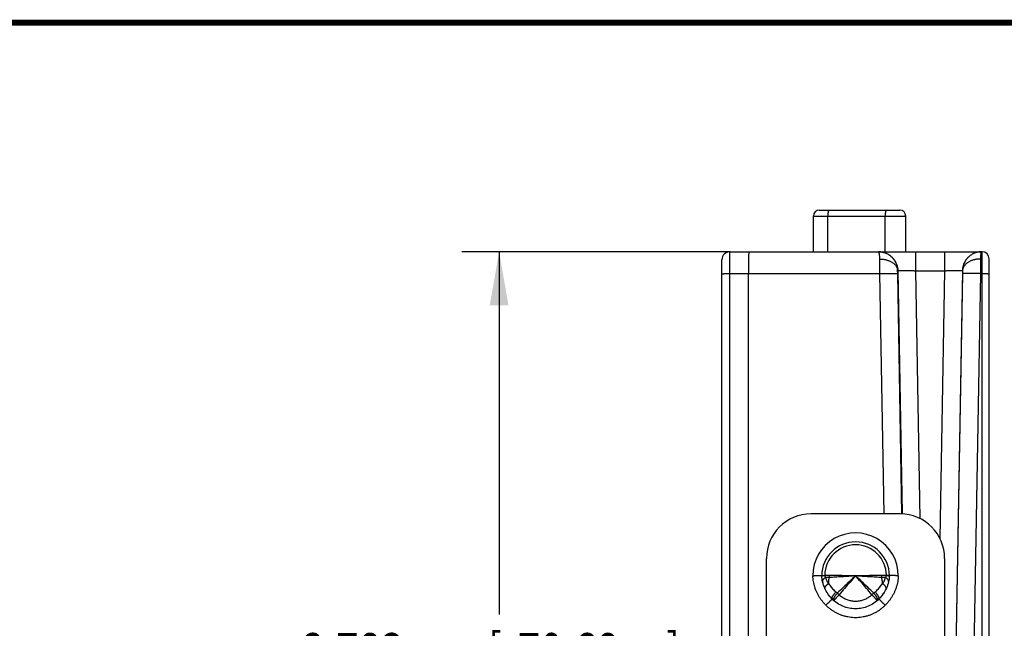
# Model space of a CAD drawing. Header units: inches. Extents: x 0.2 to 16.8, y 0.1 to 10.8.
# Tile 25 of 25: x 6.6 to 9.9, y 8.7 to 10.8. Entities that reach past the tile are written whole.
import ezdxf

# ---------------------------------------------------------------- set-up
doc = ezdxf.new("R2010")
doc.units = ezdxf.units.IN
doc.header["$LTSCALE"] = 0.935
doc.header["$MEASUREMENT"] = 0
doc.layers.get('0').update_dxf_attribs({"linetype": 'CONTINUOUS'})
doc.layers.add('DIMENSIONS', color=7, linetype='CONTINUOUS')
doc.styles.get("Standard").update_dxf_attribs({"font": 'txt', "width": 0.8})
doc.dimstyles.new('DIMSTYLE_1', dxfattribs={"dimtxt": 0.125, "dimasz": 0.18, "dimexe": 0.18, "dimexo": 0.0625, "dimgap": 0.09, "dimtad": 0, "dimtih": 1, "dimtoh": 1, "dimdec": 3, "dimzin": 4, "dimdsep": 46, "dimtxsty": 'STANDARD', "dimblk": '_FILLED', "dimblk1": '_FILLED', "dimblk2": '_FILLED', "dimcen": 0.09, "dimadec": 0, "dimazin": 0, "dimtp": 0.01, "dimtm": 0.01, "dimtfac": 1, "dimtdec": 3, "dimtofl": 0, "dimtmove": 0, "dimatfit": 3, "dimldrblk": '_FILLED', "dimfxl": 1, "dimtolj": 1, "dimtzin": 4, "dimarcsym": 0})

# ---------------------------------------------------------------- blocks, each defined once
blk = doc.blocks.new('_FILLED')
at = {"color": 0, "linetype": 'BYBLOCK'}
blk.add_solid([(0, 0), (-1, 0.174), (-1, -0.174)], dxfattribs=at)
blk = doc.blocks.new('*D5')
at = {"layer": 'DIMENSIONS', "color": 2, "linetype": 'CONTINUOUS'}
for p, q in [((8.9849, 9.987), (8.0821, 9.987)), ((8.2071, 9.987), (8.2071, 8.7652)), ((8.2071, 7.2043), (8.2071, 8.5152)), ((8.9946, 7.2043), (8.0821, 7.2043))]:
    blk.add_line(p, q, dxfattribs=at)
at = {"layer": 'DIMENSIONS', "color": 2, "linetype": 'CONTINUOUS', "xscale": 0.18, "yscale": 0.18, "zscale": 0.18}
for p, rotation in [((8.2071, 9.987), 90), ((8.2071, 7.2043), 270)]:
    blk.add_blockref('_FILLED', p, dxfattribs=dict(at, rotation=rotation))
at = {"layer": 'DIMENSIONS', "color": 2, "linetype": 'CONTINUOUS', "width": 0.8}
for s, p in [('2.783', (7.5446, 8.5777)), ('[', (8.1696, 8.5777)), ('70.68', (8.2696, 8.5777)), (']', (8.7696, 8.5777))]:
    blk.add_text(s, height=0.125, dxfattribs=at).set_placement(p)

msp = doc.modelspace()

# ---------------------------------------------------------------- linework, layer by layer
at = {"color": 7, "linetype": 'CONTINUOUS'}
for p, q in [((9.2851, 10.127), (9.5561, 10.127)), ((9.2651, 9.987), (9.2651, 10.107)), ((9.2651, 10.107), (9.5761, 10.107)), ((9.3138, 9.987), (9.3138, 10.107)), ((9.5068, 9.987), (9.5068, 10.107)), ((9.5761, 9.987), (9.5761, 10.107)), ((8.9841, 9.987), (9.8334, 9.987)), ((9.6094, 9.987), (9.6094, 9.9231)), ((9.7068, 9.987), (9.7068, 9.9231)), ((9.8334, 8.3637), (9.8334, 9.987)), ((8.9571, 8.2788), (8.9571, 9.96)), ((9.8571, 8.3122), (9.8571, 9.9634)), ((8.9838, 8.3638), (8.9838, 9.9133)), ((8.9838, 9.9133), (9.489, 9.9133)), ((9.0471, 8.3638), (9.0471, 9.9133)), ((9.5031, 9.104), (9.489, 9.9133)), ((9.5488, 9.9231), (9.5494, 9.9231)), ((9.5631, 9.1038), (9.5489, 9.9133)), ((9.5494, 9.9231), (9.5637, 9.1037)), ((9.6094, 9.9231), (9.6239, 9.0881)), ((9.6094, 9.9231), (9.7068, 9.9231)), ((9.7068, 9.9231), (9.691, 9.0213)), ((9.7667, 9.9231), (9.7436, 8.5965)), ((9.7672, 9.9133), (9.7442, 8.597)), ((9.7667, 9.9231), (9.7673, 9.9231)), ((9.8272, 9.9133), (9.8039, 8.5814)), ((9.8272, 9.9133), (9.8334, 9.9133)), ((9.5571, 9.104), (9.2571, 9.104)), ((9.1071, 8.313), (9.1071, 8.954)), ((9.7071, 8.954), (9.7071, 8.313))]:
    msp.add_line(p, q, dxfattribs=at)
at = {"color": 7, "linetype": 'CONTINUOUS', "const_width": 0.02}
msp.add_lwpolyline([(16.75, 10.7586), (0.25, 10.7586)], dxfattribs=at)
at = {"color": 7, "linetype": 'CONTINUOUS'}
for centre, radius, start, end in [((9.2851, 10.107), 0.02, 90, 180), ((9.5561, 10.107), 0.02, 0, 90), ((8.9841, 9.96), 0.027, 90, 179.9981), ((9.8334, 9.9634), 0.0236, 0, 90), ((9.2571, 8.954), 0.15, 90, 180), ((9.5571, 8.954), 0.15, 0, 90), ((9.4071, 8.896), 0.1439, 359.9465, 180.0535), ((9.4071, 8.896), 0.1139, 0.1866, 179.8134), ((9.4071, 8.896), 0.1038, 0.6031, 179.3969)]:
    msp.add_arc(centre, radius, start, end, dxfattribs=at)
for points, knots in [([(9.3173, 10.127), (9.3171, 10.127), (9.3168, 10.1268), (9.3164, 10.1264), (9.316, 10.1256), (9.3156, 10.1246), (9.3153, 10.1234), (9.315, 10.1219), (9.3147, 10.1202), (9.3144, 10.1183), (9.3142, 10.1162), (9.314, 10.114), (9.3139, 10.1117), (9.3138, 10.1094), (9.3138, 10.1078), (9.3138, 10.107)], [0, 0, 0, 0, 0.021323, 0.050171, 0.089736, 0.140839, 0.203369, 0.276752, 0.360126, 0.452416, 0.552379, 0.658637, 0.76971, 0.884035, 1, 1, 1, 1]), ([(9.5103, 10.127), (9.5101, 10.127), (9.5098, 10.1268), (9.5094, 10.1264), (9.509, 10.1256), (9.5086, 10.1246), (9.5083, 10.1234), (9.508, 10.1219), (9.5077, 10.1202), (9.5074, 10.1183), (9.5072, 10.1162), (9.507, 10.114), (9.5069, 10.1117), (9.5068, 10.1094), (9.5068, 10.1078), (9.5068, 10.107)], [0, 0, 0, 0, 0.021323, 0.050171, 0.089736, 0.140839, 0.203369, 0.276752, 0.360126, 0.452416, 0.552379, 0.658637, 0.76971, 0.884035, 1, 1, 1, 1]), ([(8.9838, 9.9133), (8.9838, 9.9153), (8.9838, 9.9194), (8.9838, 9.9255), (8.9838, 9.9314), (8.9838, 9.9373), (8.9838, 9.9429), (8.9839, 9.9484), (8.9839, 9.9536), (8.9839, 9.9586), (8.9839, 9.9632), (8.9839, 9.9675), (8.9839, 9.9714), (8.9839, 9.9749), (8.9839, 9.978), (8.984, 9.9806), (8.984, 9.9829), (8.984, 9.9845), (8.984, 9.9859), (8.9841, 9.9864), (8.984, 9.987), (8.9841, 9.987)], [0, 0, 0, 0, 0.083116, 0.165581, 0.246817, 0.326278, 0.40343, 0.477753, 0.548735, 0.615882, 0.678743, 0.736925, 0.790072, 0.83785, 0.879947, 0.91608, 0.946, 0.969495, 0.986398, 0.996588, 1, 1, 1, 1]), ([(9.0474, 9.987), (9.0473, 9.987), (9.0474, 9.9864), (9.0473, 9.9859), (9.0473, 9.9845), (9.0473, 9.9829), (9.0473, 9.9806), (9.0472, 9.978), (9.0472, 9.9749), (9.0472, 9.9714), (9.0472, 9.9675), (9.0471, 9.9632), (9.0471, 9.9585), (9.0471, 9.9536), (9.0471, 9.9484), (9.0471, 9.9429), (9.0471, 9.9373), (9.0471, 9.9314), (9.0471, 9.9254), (9.0471, 9.9194), (9.0471, 9.9153), (9.0471, 9.9133)], [0, 0, 0, 0, 0.003419, 0.0136, 0.030487, 0.053968, 0.083886, 0.120043, 0.162196, 0.210064, 0.263327, 0.32163, 0.384583, 0.451765, 0.522728, 0.596998, 0.674079, 0.753455, 0.834597, 0.916962, 1, 1, 1, 1]), ([(9.5488, 9.9231), (9.5488, 9.925), (9.5486, 9.9287), (9.5478, 9.9343), (9.5465, 9.9397), (9.5447, 9.945), (9.5425, 9.9502), (9.5399, 9.9551), (9.5369, 9.9598), (9.5334, 9.9642), (9.5296, 9.9683), (9.5254, 9.9721), (9.521, 9.9755), (9.5162, 9.9785), (9.5112, 9.9811), (9.506, 9.9832), (9.5007, 9.9849), (9.4952, 9.9861), (9.4898, 9.9868), (9.4861, 9.987), (9.4844, 9.987)], [0, 0, 0, 0, 0.05569, 0.111347, 0.166993, 0.222644, 0.278289, 0.333971, 0.389725, 0.445513, 0.501315, 0.557137, 0.61296, 0.668779, 0.724572, 0.780355, 0.83616, 0.891971, 0.94776, 1, 1, 1, 1]), ([(9.4846, 9.987), (9.4864, 9.987), (9.4901, 9.9868), (9.4956, 9.9861), (9.5011, 9.9849), (9.5064, 9.9832), (9.5116, 9.9811), (9.5166, 9.9785), (9.5214, 9.9755), (9.5258, 9.9722), (9.53, 9.9684), (9.5338, 9.9643), (9.5373, 9.9599), (9.5404, 9.9552), (9.543, 9.9502), (9.5452, 9.9451), (9.547, 9.9398), (9.5483, 9.9343), (9.5491, 9.9287), (9.5493, 9.925), (9.5494, 9.9231)], [0, 0, 0, 0, 0.053943, 0.10959, 0.165238, 0.220886, 0.276534, 0.332182, 0.387831, 0.443481, 0.499131, 0.554782, 0.610433, 0.666084, 0.721736, 0.777388, 0.833041, 0.888694, 0.944347, 1, 1, 1, 1]), ([(9.4888, 9.9624), (9.4888, 9.9639), (9.4888, 9.9667), (9.4886, 9.9707), (9.4883, 9.9743), (9.4878, 9.9775), (9.4874, 9.9803), (9.4868, 9.9826), (9.4862, 9.9845), (9.4855, 9.9858), (9.485, 9.9865), (9.4848, 9.9867)], [0, 0, 0, 0, 0.17457, 0.335853, 0.482373, 0.612998, 0.726499, 0.82206, 0.899216, 0.958169, 1, 1, 1, 1]), ([(9.8317, 9.987), (9.8299, 9.987), (9.8261, 9.9868), (9.8205, 9.9861), (9.8151, 9.9849), (9.8097, 9.9832), (9.8045, 9.9811), (9.7995, 9.9785), (9.7948, 9.9755), (9.7903, 9.9722), (9.7861, 9.9684), (9.7823, 9.9643), (9.7788, 9.9599), (9.7758, 9.9552), (9.7731, 9.9502), (9.7709, 9.9451), (9.7691, 9.9398), (9.7678, 9.9343), (9.767, 9.9287), (9.7668, 9.925), (9.7667, 9.9231)], [0, 0, 0, 0, 0.055552, 0.111105, 0.166657, 0.22221, 0.277764, 0.333318, 0.388872, 0.444427, 0.499982, 0.555538, 0.611095, 0.666651, 0.722209, 0.777767, 0.833325, 0.888883, 0.944441, 1, 1, 1, 1]), ([(9.8317, 9.987), (9.83, 9.987), (9.8264, 9.9868), (9.8209, 9.9861), (9.8154, 9.9849), (9.8101, 9.9832), (9.8049, 9.9811), (9.7999, 9.9785), (9.7952, 9.9755), (9.7907, 9.9721), (9.7865, 9.9683), (9.7827, 9.9642), (9.7793, 9.9598), (9.7762, 9.9551), (9.7736, 9.9502), (9.7714, 9.945), (9.7696, 9.9397), (9.7684, 9.9343), (9.7675, 9.9287), (9.7673, 9.925), (9.7673, 9.9231)], [0, 0, 0, 0, 0.05224, 0.108029, 0.16384, 0.219645, 0.275428, 0.331222, 0.38704, 0.442863, 0.498685, 0.554487, 0.610275, 0.666029, 0.72171, 0.777356, 0.833006, 0.888653, 0.94431, 1, 1, 1, 1]), ([(9.8314, 9.9867), (9.8311, 9.9865), (9.8306, 9.9858), (9.8299, 9.9845), (9.8293, 9.9826), (9.8288, 9.9803), (9.8283, 9.9775), (9.8278, 9.9743), (9.8275, 9.9707), (9.8273, 9.9667), (9.8273, 9.9639), (9.8273, 9.9624)], [0, 0, 0, 0, 0.041832, 0.100785, 0.177941, 0.273502, 0.387003, 0.517628, 0.664148, 0.82543, 1, 1, 1, 1]), ([(9.4888, 9.9624), (9.4906, 9.9624), (9.494, 9.9623), (9.4991, 9.9619), (9.5041, 9.9612), (9.509, 9.9601), (9.5138, 9.9588), (9.5184, 9.9573), (9.5228, 9.9555), (9.5269, 9.9534), (9.5307, 9.9511), (9.5343, 9.9486), (9.5375, 9.9458), (9.5403, 9.943), (9.5428, 9.9399), (9.5449, 9.9367), (9.5465, 9.9334), (9.5478, 9.9301), (9.5486, 9.9266), (9.5488, 9.9243), (9.5488, 9.9231)], [0, 0, 0, 0, 0.065575, 0.130882, 0.195661, 0.259661, 0.322648, 0.384404, 0.444737, 0.503483, 0.560515, 0.615745, 0.669134, 0.720695, 0.770499, 0.818679, 0.865433, 0.91102, 0.955756, 1, 1, 1, 1]), ([(9.489, 9.9133), (9.4889, 9.9153), (9.4889, 9.9193), (9.4889, 9.9252), (9.4889, 9.931), (9.4889, 9.9368), (9.4889, 9.9423), (9.4889, 9.9477), (9.4889, 9.9528), (9.4889, 9.9577), (9.4888, 9.9609), (9.4888, 9.9624)], [0, 0, 0, 0, 0.121897, 0.242882, 0.362134, 0.478888, 0.592404, 0.701964, 0.806864, 0.906423, 1, 1, 1, 1]), ([(9.8273, 9.9624), (9.8256, 9.9624), (9.8221, 9.9623), (9.817, 9.9619), (9.812, 9.9612), (9.8071, 9.9601), (9.8023, 9.9588), (9.7977, 9.9573), (9.7933, 9.9555), (9.7892, 9.9534), (9.7854, 9.9511), (9.7818, 9.9486), (9.7786, 9.9458), (9.7758, 9.943), (9.7733, 9.9399), (9.7713, 9.9367), (9.7696, 9.9334), (9.7684, 9.9301), (9.7676, 9.9266), (9.7673, 9.9243), (9.7673, 9.9231)], [0, 0, 0, 0, 0.065574, 0.13088, 0.195658, 0.259658, 0.322644, 0.384399, 0.444732, 0.503478, 0.560509, 0.61574, 0.66913, 0.720691, 0.770496, 0.818676, 0.865431, 0.911019, 0.955755, 1, 1, 1, 1]), ([(9.8273, 9.9624), (9.8273, 9.9609), (9.8273, 9.9577), (9.8273, 9.9528), (9.8273, 9.9477), (9.8272, 9.9423), (9.8272, 9.9368), (9.8272, 9.931), (9.8272, 9.9252), (9.8272, 9.9193), (9.8272, 9.9153), (9.8272, 9.9133)], [0, 0, 0, 0, 0.093577, 0.193136, 0.298036, 0.407596, 0.521112, 0.637866, 0.757118, 0.878103, 1, 1, 1, 1]), ([(8.9571, 9.9128), (8.9571, 9.9129), (8.9574, 9.9129), (8.9577, 9.9129), (8.9585, 9.913), (8.9595, 9.913), (8.9607, 9.9131), (8.9622, 9.9131), (8.964, 9.9131), (8.966, 9.9132), (8.9681, 9.9132), (8.9705, 9.9132), (8.973, 9.9132), (8.9756, 9.9133), (8.9783, 9.9133), (8.981, 9.9133), (8.9829, 9.9133), (8.9838, 9.9133)], [0, 0, 0, 0, 0.00576, 0.022186, 0.049257, 0.086705, 0.134132, 0.191028, 0.256779, 0.330673, 0.411912, 0.499615, 0.592833, 0.690556, 0.791727, 0.895248, 1, 1, 1, 1]), ([(9.489, 9.9133), (9.4907, 9.9133), (9.4941, 9.9134), (9.4992, 9.9135), (9.5043, 9.9135), (9.5092, 9.9136), (9.514, 9.9136), (9.5186, 9.9137), (9.5229, 9.9137), (9.5271, 9.9137), (9.5309, 9.9137), (9.5344, 9.9137), (9.5376, 9.9137), (9.5404, 9.9137), (9.5429, 9.9136), (9.5449, 9.9136), (9.5465, 9.9135), (9.5477, 9.9135), (9.5485, 9.9134), (9.5489, 9.9134), (9.5489, 9.9133)], [0, 0, 0, 0, 0.086184, 0.171725, 0.255986, 0.33834, 0.418174, 0.494895, 0.567932, 0.636741, 0.700811, 0.759665, 0.812866, 0.86002, 0.900775, 0.934831, 0.961938, 0.981901, 0.994589, 1, 1, 1, 1]), ([(9.5489, 9.9133), (9.5489, 9.9139), (9.5489, 9.9151), (9.5489, 9.9168), (9.5489, 9.9185), (9.5488, 9.9202), (9.5488, 9.9217), (9.5488, 9.9227), (9.5488, 9.9231)], [0, 0, 0, 0, 0.179637, 0.359776, 0.535956, 0.703865, 0.85961, 1, 1, 1, 1]), ([(9.5494, 9.9231), (9.5495, 9.9232), (9.5499, 9.9232), (9.5506, 9.9233), (9.5518, 9.9234), (9.5534, 9.9235), (9.5554, 9.9235), (9.5579, 9.9235), (9.5607, 9.9236), (9.5639, 9.9236), (9.5674, 9.9236), (9.5712, 9.9236), (9.5754, 9.9236), (9.5797, 9.9235), (9.5843, 9.9235), (9.5891, 9.9234), (9.594, 9.9234), (9.5991, 9.9233), (9.6042, 9.9232), (9.6076, 9.9231), (9.6094, 9.9231)], [0, 0, 0, 0, 0.005398, 0.018058, 0.037993, 0.065073, 0.099104, 0.139835, 0.186963, 0.240138, 0.29897, 0.36302, 0.431814, 0.504844, 0.581571, 0.661427, 0.743813, 0.82812, 0.913726, 1, 1, 1, 1]), ([(9.7068, 9.9231), (9.7085, 9.9231), (9.7119, 9.9232), (9.717, 9.9233), (9.7221, 9.9234), (9.727, 9.9234), (9.7318, 9.9235), (9.7364, 9.9235), (9.7408, 9.9236), (9.7449, 9.9236), (9.7487, 9.9236), (9.7522, 9.9236), (9.7554, 9.9236), (9.7582, 9.9235), (9.7607, 9.9235), (9.7627, 9.9235), (9.7643, 9.9234), (9.7655, 9.9233), (9.7663, 9.9232), (9.7667, 9.9232), (9.7667, 9.9231)], [0, 0, 0, 0, 0.086266, 0.171878, 0.256188, 0.338574, 0.418429, 0.495157, 0.568186, 0.636981, 0.701031, 0.759862, 0.813038, 0.860165, 0.900896, 0.934928, 0.962008, 0.981942, 0.994602, 1, 1, 1, 1]), ([(9.7673, 9.9231), (9.7673, 9.9227), (9.7673, 9.9217), (9.7673, 9.9202), (9.7673, 9.9185), (9.7672, 9.9168), (9.7672, 9.9151), (9.7672, 9.9139), (9.7672, 9.9133)], [0, 0, 0, 0, 0.14039, 0.296135, 0.464044, 0.640224, 0.820363, 1, 1, 1, 1]), ([(9.8272, 9.9133), (9.8254, 9.9133), (9.822, 9.9134), (9.8169, 9.9135), (9.8118, 9.9135), (9.8069, 9.9136), (9.8021, 9.9136), (9.7975, 9.9137), (9.7932, 9.9137), (9.7891, 9.9137), (9.7852, 9.9137), (9.7817, 9.9137), (9.7785, 9.9137), (9.7757, 9.9137), (9.7733, 9.9136), (9.7712, 9.9136), (9.7696, 9.9135), (9.7684, 9.9135), (9.7677, 9.9134), (9.7673, 9.9134), (9.7672, 9.9133)], [0, 0, 0, 0, 0.086184, 0.171725, 0.255986, 0.33834, 0.418174, 0.494895, 0.567932, 0.636741, 0.700811, 0.759665, 0.812866, 0.86002, 0.900775, 0.934831, 0.961938, 0.981901, 0.994589, 1, 1, 1, 1]), ([(9.8334, 9.9133), (9.8343, 9.9133), (9.8361, 9.9133), (9.8387, 9.9133), (9.8412, 9.9133), (9.8436, 9.9132), (9.846, 9.9132), (9.8481, 9.9132), (9.8501, 9.9132), (9.8518, 9.9131), (9.8534, 9.9131), (9.8546, 9.9131), (9.8556, 9.913), (9.8564, 9.913), (9.8568, 9.9129), (9.8571, 9.9129), (9.8571, 9.9129)], [0, 0, 0, 0, 0.1119, 0.222393, 0.33009, 0.433638, 0.531734, 0.623146, 0.706725, 0.781421, 0.846296, 0.900536, 0.943464, 0.974547, 0.993419, 1, 1, 1, 1]), ([(9.2632, 8.8958), (9.2642, 8.8959), (9.2663, 8.8959), (9.2694, 8.896), (9.2724, 8.896), (9.2753, 8.8961), (9.2781, 8.8961), (9.2807, 8.8961), (9.2831, 8.8962), (9.2854, 8.8962), (9.2873, 8.8963), (9.289, 8.8963), (9.2905, 8.8963), (9.2916, 8.8963), (9.2924, 8.8963), (9.2929, 8.8963), (9.2931, 8.8964), (9.2932, 8.8964)], [0, 0, 0, 0, 0.104174, 0.207271, 0.30817, 0.405861, 0.499181, 0.586872, 0.668283, 0.742607, 0.808584, 0.865678, 0.913391, 0.950945, 0.978076, 0.994518, 1, 1, 1, 1]), ([(9.3073, 8.7963), (9.3049, 8.7987), (9.3002, 8.8037), (9.2936, 8.8117), (9.2875, 8.8202), (9.2821, 8.829), (9.2774, 8.8381), (9.2733, 8.8474), (9.2699, 8.857), (9.2671, 8.8667), (9.2651, 8.8764), (9.2637, 8.8861), (9.2633, 8.8926), (9.2632, 8.8958)], [0, 0, 0, 0, 0.092619, 0.185695, 0.278766, 0.37138, 0.463307, 0.554697, 0.645642, 0.735918, 0.825248, 0.91336, 1, 1, 1, 1]), ([(9.2932, 8.8964), (9.2932, 8.8964), (9.2934, 8.8965), (9.2939, 8.8965), (9.2948, 8.8966), (9.2959, 8.8967), (9.2974, 8.8968), (9.2991, 8.8969), (9.3011, 8.897), (9.3025, 8.897), (9.3033, 8.8971)], [0, 0, 0, 0, 0.018131, 0.068103, 0.149979, 0.263381, 0.407131, 0.579205, 0.77764, 1, 1, 1, 1]), ([(9.2932, 8.8952), (9.2933, 8.8953), (9.2935, 8.8954), (9.294, 8.8955), (9.2948, 8.8957), (9.2959, 8.8959), (9.2974, 8.8961), (9.2991, 8.8963), (9.3011, 8.8966), (9.3025, 8.8967), (9.3033, 8.8968)], [0, 0, 0, 0, 0.01705, 0.068556, 0.151304, 0.264895, 0.408246, 0.579841, 0.777812, 1, 1, 1, 1]), ([(9.3285, 8.8175), (9.3181, 8.8278), (9.3007, 8.8526), (9.2937, 8.8819), (9.2932, 8.8964)], [0, 0, 0, 0, 0.499896, 1, 1, 1, 1]), ([(9.3065, 8.8897), (9.3057, 8.8893), (9.3041, 8.8883), (9.302, 8.8868), (9.3002, 8.8853), (9.2986, 8.8837), (9.2974, 8.8821), (9.2965, 8.8805), (9.2959, 8.8789), (9.2957, 8.8775), (9.2957, 8.8767), (9.2958, 8.8765)], [0, 0, 0, 0, 0.154796, 0.300018, 0.434796, 0.558629, 0.671471, 0.773869, 0.867134, 0.95349, 1, 1, 1, 1]), ([(9.3033, 8.8971), (9.3033, 8.897), (9.3033, 8.897), (9.3033, 8.8969), (9.3033, 8.8968), (9.3033, 8.8968)], [0, 0, 0, 0, 0.333382, 0.66566, 1, 1, 1, 1]), ([(9.3191, 8.8968), (9.3173, 8.8969), (9.3137, 8.8969), (9.3085, 8.8968), (9.305, 8.8968), (9.3033, 8.8968)], [0, 0, 0, 0, 0.34346, 0.676953, 1, 1, 1, 1]), ([(9.3033, 8.8968), (9.3033, 8.8965), (9.3034, 8.8958), (9.3037, 8.8949), (9.304, 8.8939), (9.3044, 8.8929), (9.305, 8.8918), (9.3057, 8.8908), (9.3062, 8.8901), (9.3065, 8.8897)], [0, 0, 0, 0, 0.116328, 0.240325, 0.372857, 0.514754, 0.666732, 0.828762, 1, 1, 1, 1]), ([(9.3065, 8.8897), (9.3068, 8.8883), (9.3074, 8.8858), (9.3086, 8.8822), (9.3098, 8.8792), (9.3111, 8.8766), (9.3124, 8.8744), (9.3137, 8.8725), (9.315, 8.871), (9.3159, 8.8701), (9.3164, 8.8697)], [0, 0, 0, 0, 0.187397, 0.350404, 0.493319, 0.619486, 0.731639, 0.831645, 0.920802, 1, 1, 1, 1]), ([(9.3186, 8.8896), (9.3173, 8.8895), (9.3147, 8.8894), (9.3107, 8.8895), (9.3079, 8.8896), (9.3065, 8.8897)], [0, 0, 0, 0, 0.313578, 0.647858, 1, 1, 1, 1]), ([(9.3164, 8.8697), (9.3165, 8.8719), (9.3168, 8.8763), (9.3175, 8.883), (9.3182, 8.8874), (9.3186, 8.8896)], [0, 0, 0, 0, 0.330776, 0.664202, 1, 1, 1, 1]), ([(9.3186, 8.8896), (9.3187, 8.8904), (9.3189, 8.892), (9.3191, 8.8944), (9.3191, 8.896), (9.3191, 8.8968)], [0, 0, 0, 0, 0.330815, 0.664654, 1, 1, 1, 1]), ([(9.4071, 8.896), (9.4032, 8.8955), (9.3955, 8.8947), (9.3839, 8.8937), (9.3724, 8.8928), (9.3611, 8.8921), (9.3499, 8.8915), (9.3391, 8.8909), (9.3287, 8.8903), (9.3219, 8.8898), (9.3186, 8.8896)], [0, 0, 0, 0, 0.131421, 0.262394, 0.392679, 0.521306, 0.647266, 0.769624, 0.887492, 1, 1, 1, 1]), ([(9.4071, 8.896), (9.4036, 8.8959), (9.3968, 8.8957), (9.3866, 8.8957), (9.3764, 8.8957), (9.3663, 8.8959), (9.3563, 8.8961), (9.3466, 8.8963), (9.3372, 8.8965), (9.328, 8.8967), (9.3221, 8.8968), (9.3191, 8.8968)], [0, 0, 0, 0, 0.116874, 0.233328, 0.349376, 0.464369, 0.577599, 0.688393, 0.796128, 0.900197, 1, 1, 1, 1]), ([(9.4071, 8.896), (9.4003, 8.8895), (9.3866, 8.8765), (9.3661, 8.8569), (9.3525, 8.8439), (9.3457, 8.8374)], [0, 0, 0, 0, 0.332578, 0.666952, 1, 1, 1, 1]), ([(9.4071, 8.896), (9.4009, 8.8888), (9.3886, 8.8746), (9.3702, 8.8532), (9.3579, 8.839), (9.3518, 8.8319)], [0, 0, 0, 0, 0.333463, 0.667207, 1, 1, 1, 1]), ([(9.495, 8.8968), (9.4921, 8.8968), (9.4861, 8.8967), (9.4769, 8.8965), (9.4675, 8.8963), (9.4578, 8.8961), (9.4478, 8.8959), (9.4377, 8.8957), (9.4276, 8.8957), (9.4173, 8.8957), (9.4105, 8.8959), (9.4071, 8.896)], [0, 0, 0, 0, 0.099802, 0.203872, 0.311607, 0.422401, 0.535631, 0.650624, 0.766672, 0.883126, 1, 1, 1, 1]), ([(9.4684, 8.8373), (9.4616, 8.8439), (9.448, 8.8569), (9.4275, 8.8765), (9.4139, 8.8895), (9.4071, 8.896)], [0, 0, 0, 0, 0.333054, 0.667434, 1, 1, 1, 1]), ([(9.4955, 8.8896), (9.4922, 8.8898), (9.4854, 8.8903), (9.475, 8.8909), (9.4642, 8.8915), (9.4531, 8.8921), (9.4417, 8.8928), (9.4302, 8.8937), (9.4186, 8.8947), (9.4109, 8.8955), (9.4071, 8.896)], [0, 0, 0, 0, 0.112508, 0.230376, 0.352734, 0.478694, 0.60732, 0.737605, 0.868579, 1, 1, 1, 1]), ([(9.4624, 8.8319), (9.4562, 8.839), (9.4439, 8.8532), (9.4255, 8.8746), (9.4132, 8.8888), (9.4071, 8.896)], [0, 0, 0, 0, 0.332793, 0.666537, 1, 1, 1, 1]), ([(9.521, 8.8964), (9.5204, 8.8819), (9.5134, 8.8526), (9.496, 8.8278), (9.4856, 8.8175)], [0, 0, 0, 0, 0.500104, 1, 1, 1, 1]), ([(9.5108, 8.8968), (9.5091, 8.8968), (9.5057, 8.8968), (9.5004, 8.8969), (9.4968, 8.8969), (9.495, 8.8968)], [0, 0, 0, 0, 0.323187, 0.656742, 1, 1, 1, 1]), ([(9.4955, 8.8896), (9.4954, 8.8904), (9.4952, 8.892), (9.495, 8.8944), (9.495, 8.896), (9.495, 8.8968)], [0, 0, 0, 0, 0.33084, 0.664667, 1, 1, 1, 1]), ([(9.5076, 8.8897), (9.5062, 8.8896), (9.5035, 8.8895), (9.4994, 8.8894), (9.4968, 8.8895), (9.4955, 8.8896)], [0, 0, 0, 0, 0.352128, 0.686402, 1, 1, 1, 1]), ([(9.4977, 8.8697), (9.4976, 8.8719), (9.4973, 8.8763), (9.4966, 8.883), (9.4959, 8.8874), (9.4955, 8.8896)], [0, 0, 0, 0, 0.330776, 0.664201, 1, 1, 1, 1]), ([(9.4977, 8.8697), (9.4982, 8.8701), (9.4991, 8.871), (9.5004, 8.8725), (9.5017, 8.8744), (9.503, 8.8766), (9.5043, 8.8792), (9.5055, 8.8822), (9.5067, 8.8858), (9.5074, 8.8883), (9.5076, 8.8897)], [0, 0, 0, 0, 0.079122, 0.168224, 0.268212, 0.38037, 0.506553, 0.649497, 0.812549, 1, 1, 1, 1]), ([(9.551, 8.8958), (9.5508, 8.8926), (9.5504, 8.8862), (9.5491, 8.8764), (9.547, 8.8666), (9.5442, 8.8569), (9.5408, 8.8473), (9.5367, 8.838), (9.5319, 8.8289), (9.5265, 8.8201), (9.5205, 8.8117), (9.514, 8.8037), (9.5092, 8.7987), (9.5068, 8.7963)], [0, 0, 0, 0, 0.086375, 0.174605, 0.264256, 0.354872, 0.445989, 0.537461, 0.629394, 0.72179, 0.814483, 0.907281, 1, 1, 1, 1]), ([(9.5076, 8.8897), (9.5079, 8.8901), (9.5084, 8.8908), (9.5091, 8.8918), (9.5097, 8.8929), (9.5101, 8.8939), (9.5105, 8.8949), (9.5107, 8.8958), (9.5108, 8.8965), (9.5108, 8.8968)], [0, 0, 0, 0, 0.171262, 0.333251, 0.485184, 0.62707, 0.759541, 0.883571, 1, 1, 1, 1]), ([(9.5183, 8.8765), (9.5184, 8.8767), (9.5184, 8.8775), (9.5182, 8.8789), (9.5177, 8.8805), (9.5167, 8.8821), (9.5155, 8.8837), (9.5139, 8.8853), (9.5121, 8.8868), (9.51, 8.8883), (9.5084, 8.8893), (9.5076, 8.8897)], [0, 0, 0, 0, 0.046391, 0.13275, 0.226019, 0.328423, 0.441274, 0.56512, 0.699914, 0.845153, 1, 1, 1, 1]), ([(9.5108, 8.8968), (9.5108, 8.8968), (9.5108, 8.8969), (9.5108, 8.897), (9.5108, 8.897), (9.5108, 8.8971)], [0, 0, 0, 0, 0.331831, 0.667344, 1, 1, 1, 1]), ([(9.521, 8.8964), (9.5209, 8.8964), (9.5207, 8.8965), (9.5202, 8.8965), (9.5194, 8.8966), (9.5182, 8.8967), (9.5168, 8.8968), (9.515, 8.8969), (9.513, 8.8971), (9.5116, 8.897), (9.5108, 8.8971)], [0, 0, 0, 0, 0.017607, 0.067649, 0.149592, 0.263063, 0.40689, 0.579058, 0.777671, 1, 1, 1, 1]), ([(9.5108, 8.8968), (9.5116, 8.8967), (9.513, 8.8966), (9.515, 8.8963), (9.5167, 8.8961), (9.5182, 8.8959), (9.5193, 8.8957), (9.5202, 8.8955), (9.5206, 8.8954), (9.5209, 8.8953), (9.5209, 8.8952)], [0, 0, 0, 0, 0.222171, 0.420142, 0.591731, 0.735065, 0.848631, 0.931345, 0.982811, 1, 1, 1, 1]), ([(9.551, 8.8958), (9.5499, 8.8959), (9.5478, 8.8957), (9.5448, 8.8959), (9.5417, 8.896), (9.5388, 8.896), (9.536, 8.8961), (9.5334, 8.8961), (9.531, 8.8962), (9.5288, 8.8962), (9.5268, 8.8963), (9.5251, 8.8963), (9.5237, 8.8963), (9.5225, 8.8963), (9.5217, 8.8963), (9.5212, 8.8963), (9.521, 8.8964), (9.521, 8.8964)], [0, 0, 0, 0, 0.104121, 0.207185, 0.308054, 0.405736, 0.499067, 0.586775, 0.668204, 0.742544, 0.808537, 0.865644, 0.913369, 0.950933, 0.97807, 0.994517, 1, 1, 1, 1]), ([(9.3043, 8.8517), (9.3042, 8.8519), (9.304, 8.8526), (9.3039, 8.8539), (9.3042, 8.8554), (9.3047, 8.8571), (9.3056, 8.8588), (9.3067, 8.8606), (9.3082, 8.8624), (9.3099, 8.8643), (9.3118, 8.8661), (9.314, 8.8679), (9.3156, 8.8691), (9.3164, 8.8697)], [0, 0, 0, 0, 0.032606, 0.095103, 0.163275, 0.238881, 0.322926, 0.415804, 0.517451, 0.627458, 0.745157, 0.869674, 1, 1, 1, 1]), ([(9.3164, 8.8697), (9.3177, 8.8676), (9.3204, 8.8634), (9.325, 8.8574), (9.3299, 8.8516), (9.3352, 8.8462), (9.339, 8.8428), (9.3409, 8.8412)], [0, 0, 0, 0, 0.197404, 0.397124, 0.598371, 0.799847, 1, 1, 1, 1]), ([(9.4732, 8.8412), (9.4751, 8.8428), (9.4789, 8.8462), (9.4842, 8.8516), (9.4892, 8.8574), (9.4937, 8.8634), (9.4964, 8.8676), (9.4977, 8.8697)], [0, 0, 0, 0, 0.200283, 0.401631, 0.602806, 0.802643, 1, 1, 1, 1]), ([(9.5098, 8.8517), (9.5099, 8.8519), (9.5101, 8.8526), (9.5102, 8.8539), (9.5099, 8.8554), (9.5094, 8.8571), (9.5085, 8.8588), (9.5074, 8.8606), (9.5059, 8.8624), (9.5042, 8.8643), (9.5023, 8.8661), (9.5001, 8.8679), (9.4985, 8.8691), (9.4977, 8.8697)], [0, 0, 0, 0, 0.032788, 0.09528, 0.163445, 0.239045, 0.323081, 0.415946, 0.517577, 0.627567, 0.745244, 0.869738, 1, 1, 1, 1]), ([(9.3285, 8.8175), (9.3283, 8.8177), (9.328, 8.8182), (9.3277, 8.8193), (9.3278, 8.8205), (9.3281, 8.822), (9.3286, 8.8236), (9.3294, 8.8255), (9.3305, 8.8274), (9.3318, 8.8296), (9.3332, 8.8318), (9.3349, 8.8341), (9.3368, 8.8364), (9.3388, 8.8388), (9.3402, 8.8404), (9.3409, 8.8412)], [0, 0, 0, 0, 0.032144, 0.068666, 0.112486, 0.165098, 0.227044, 0.298291, 0.378447, 0.466869, 0.562733, 0.665084, 0.772857, 0.884902, 1, 1, 1, 1]), ([(9.3334, 8.8129), (9.3333, 8.813), (9.333, 8.8134), (9.3328, 8.8142), (9.3328, 8.8153), (9.3331, 8.8167), (9.3335, 8.8182), (9.3341, 8.8198), (9.335, 8.8217), (9.336, 8.8237), (9.3373, 8.8258), (9.3387, 8.828), (9.3402, 8.8303), (9.3419, 8.8326), (9.3438, 8.835), (9.345, 8.8366), (9.3457, 8.8373)], [0, 0, 0, 0, 0.016485, 0.048391, 0.087029, 0.133715, 0.18893, 0.252671, 0.324633, 0.404307, 0.491031, 0.58402, 0.682396, 0.785203, 0.891424, 1, 1, 1, 1]), ([(9.3518, 8.8319), (9.3511, 8.8311), (9.3497, 8.8296), (9.3477, 8.8274), (9.3458, 8.8253), (9.3439, 8.8233), (9.3422, 8.8214), (9.3406, 8.8196), (9.3391, 8.818), (9.3377, 8.8166), (9.3366, 8.8154), (9.3356, 8.8144), (9.3348, 8.8137), (9.3342, 8.8131), (9.3339, 8.8129), (9.3337, 8.8127), (9.3337, 8.8127)], [0, 0, 0, 0, 0.115938, 0.229321, 0.338869, 0.443364, 0.541657, 0.632675, 0.715438, 0.789061, 0.852755, 0.905836, 0.947743, 0.978053, 0.996508, 1, 1, 1, 1]), ([(9.3409, 8.8412), (9.3415, 8.8407), (9.3425, 8.8399), (9.3441, 8.8386), (9.3452, 8.8378), (9.3457, 8.8374)], [0, 0, 0, 0, 0.337589, 0.670962, 1, 1, 1, 1]), ([(9.3457, 8.8373), (9.3464, 8.8367), (9.3477, 8.8355), (9.3497, 8.8337), (9.3511, 8.8325), (9.3518, 8.8319)], [0, 0, 0, 0, 0.329426, 0.663702, 1, 1, 1, 1]), ([(9.3518, 8.8319), (9.3535, 8.8303), (9.3571, 8.8273), (9.3628, 8.8233), (9.3687, 8.8198), (9.3748, 8.8168), (9.381, 8.8144), (9.3874, 8.8125), (9.3939, 8.8111), (9.4005, 8.8103), (9.4071, 8.81), (9.4136, 8.8103), (9.4202, 8.8111), (9.4267, 8.8125), (9.4331, 8.8144), (9.4394, 8.8168), (9.4454, 8.8198), (9.4513, 8.8233), (9.457, 8.8273), (9.4606, 8.8303), (9.4624, 8.8319)], [0, 0, 0, 0, 0.057995, 0.11551, 0.171763, 0.227016, 0.281982, 0.337107, 0.391982, 0.446235, 0.499971, 0.553664, 0.607931, 0.662798, 0.717913, 0.772933, 0.8282, 0.884477, 0.941995, 1, 1, 1, 1]), ([(9.4624, 8.8319), (9.4631, 8.8325), (9.4644, 8.8337), (9.4664, 8.8355), (9.4678, 8.8367), (9.4684, 8.8373)], [0, 0, 0, 0, 0.336298, 0.670574, 1, 1, 1, 1]), ([(9.4804, 8.8127), (9.4804, 8.8127), (9.4802, 8.8129), (9.4799, 8.8131), (9.4793, 8.8137), (9.4785, 8.8144), (9.4775, 8.8154), (9.4764, 8.8166), (9.475, 8.818), (9.4736, 8.8196), (9.4719, 8.8214), (9.4702, 8.8233), (9.4683, 8.8253), (9.4664, 8.8274), (9.4644, 8.8296), (9.463, 8.8311), (9.4624, 8.8319)], [0, 0, 0, 0, 0.003491, 0.021946, 0.052256, 0.094162, 0.147243, 0.210937, 0.28456, 0.367323, 0.458342, 0.556635, 0.66113, 0.770679, 0.884061, 1, 1, 1, 1]), ([(9.4684, 8.8373), (9.469, 8.8378), (9.47, 8.8386), (9.4716, 8.8399), (9.4727, 8.8408), (9.4732, 8.8412)], [0, 0, 0, 0, 0.334697, 0.668083, 1, 1, 1, 1]), ([(9.4684, 8.8373), (9.4691, 8.8366), (9.4704, 8.835), (9.4722, 8.8326), (9.4739, 8.8303), (9.4755, 8.828), (9.4769, 8.8258), (9.4781, 8.8237), (9.4791, 8.8217), (9.48, 8.8198), (9.4806, 8.8182), (9.4811, 8.8167), (9.4813, 8.8153), (9.4813, 8.8142), (9.4811, 8.8134), (9.4808, 8.813), (9.4807, 8.8129)], [0, 0, 0, 0, 0.108574, 0.214795, 0.3176, 0.415975, 0.508963, 0.595685, 0.675359, 0.74732, 0.811061, 0.866276, 0.912963, 0.951602, 0.983511, 1, 1, 1, 1]), ([(9.4856, 8.8175), (9.4858, 8.8177), (9.4861, 8.8182), (9.4864, 8.8193), (9.4863, 8.8205), (9.486, 8.822), (9.4854, 8.8236), (9.4846, 8.8254), (9.4836, 8.8274), (9.4823, 8.8295), (9.4809, 8.8317), (9.4792, 8.8341), (9.4773, 8.8364), (9.4753, 8.8388), (9.4739, 8.8404), (9.4732, 8.8412)], [0, 0, 0, 0, 0.03179, 0.068061, 0.111752, 0.164333, 0.226307, 0.29759, 0.377779, 0.466256, 0.562222, 0.664708, 0.772629, 0.884807, 1, 1, 1, 1]), ([(9.3285, 8.8175), (9.3286, 8.8174), (9.3282, 8.8173), (9.3281, 8.8169), (9.3274, 8.8164), (9.3267, 8.8156), (9.3256, 8.8146), (9.3244, 8.8133), (9.3231, 8.812), (9.3215, 8.8104), (9.3198, 8.8087), (9.3179, 8.8068), (9.3159, 8.8048), (9.3139, 8.8028), (9.3117, 8.8006), (9.3096, 8.7985), (9.3081, 8.797), (9.3073, 8.7963)], [0, 0, 0, 0, 0.005485, 0.02186, 0.048951, 0.086461, 0.133979, 0.190986, 0.256856, 0.330869, 0.412214, 0.499999, 0.593262, 0.690982, 0.792088, 0.895471, 1, 1, 1, 1]), ([(9.5068, 8.7963), (9.5043, 8.7937), (9.499, 8.7888), (9.4907, 8.7821), (9.4819, 8.7761), (9.4727, 8.7707), (9.4632, 8.7661), (9.4533, 8.7622), (9.4433, 8.7591), (9.4331, 8.7567), (9.4227, 8.7551), (9.4123, 8.7543), (9.4019, 8.7543), (9.3914, 8.7551), (9.3811, 8.7567), (9.3709, 8.759), (9.3608, 8.7622), (9.351, 8.766), (9.3415, 8.7707), (9.3323, 8.776), (9.3235, 8.7821), (9.3151, 8.7888), (9.3099, 8.7937), (9.3073, 8.7963)], [0, 0, 0, 0, 0.048404, 0.096659, 0.144752, 0.192641, 0.240292, 0.287748, 0.335103, 0.382389, 0.429529, 0.476468, 0.523344, 0.570348, 0.617526, 0.664782, 0.712081, 0.759528, 0.80723, 0.855179, 0.903312, 0.951593, 1, 1, 1, 1]), ([(9.4856, 8.8175), (9.4804, 8.8123), (9.4691, 8.8029), (9.4435, 8.7889), (9.4071, 8.7813), (9.3706, 8.7889), (9.3451, 8.8029), (9.3337, 8.8123), (9.3285, 8.8175)], [0, 0, 0, 0, 0.125422, 0.250581, 0.5, 0.749419, 0.874578, 1, 1, 1, 1]), ([(9.5068, 8.7963), (9.506, 8.797), (9.5046, 8.7985), (9.5024, 8.8007), (9.5003, 8.8028), (9.4982, 8.8049), (9.4962, 8.8068), (9.4944, 8.8087), (9.4927, 8.8104), (9.4911, 8.812), (9.4897, 8.8134), (9.4885, 8.8146), (9.4875, 8.8156), (9.4867, 8.8164), (9.4861, 8.817), (9.4858, 8.8172), (9.4856, 8.8175), (9.4856, 8.8175)], [0, 0, 0, 0, 0.104528, 0.207911, 0.309016, 0.406736, 0.499999, 0.587785, 0.66913, 0.743143, 0.809015, 0.866021, 0.91354, 0.951049, 0.97814, 0.994515, 1, 1, 1, 1])]:
    msp.add_open_spline(points, degree=3, knots=knots, dxfattribs=at)
for points in [[(9.4844, 9.987), (9.4843, 9.987), (9.4842, 9.987), (9.484, 9.987)], [(9.4848, 9.9867), (9.4845, 9.9869), (9.4843, 9.987), (9.484, 9.987)], [(9.8321, 9.987), (9.8318, 9.987), (9.8316, 9.9869), (9.8314, 9.9867)], [(9.8321, 9.987), (9.832, 9.987), (9.8318, 9.987), (9.8317, 9.987)], [(9.2932, 8.8952), (9.2932, 8.8952), (9.2932, 8.8952), (9.2932, 8.8952)], [(9.5209, 8.8952), (9.5209, 8.8952), (9.5209, 8.8952), (9.5209, 8.8952)], [(9.2958, 8.8765), (9.2958, 8.8763), (9.2958, 8.876), (9.2959, 8.8758)], [(9.2959, 8.8758), (9.2961, 8.8747), (9.2964, 8.8736), (9.2967, 8.8725)], [(9.2967, 8.8725), (9.2969, 8.8718), (9.297, 8.8712), (9.2972, 8.8705)], [(9.2995, 8.8632), (9.2997, 8.8628), (9.2998, 8.8624), (9.3, 8.862)], [(9.3045, 8.8511), (9.3044, 8.8513), (9.3044, 8.8515), (9.3043, 8.8517)], [(9.5096, 8.8511), (9.5097, 8.8513), (9.5098, 8.8515), (9.5098, 8.8517)], [(9.5182, 8.8758), (9.5183, 8.876), (9.5183, 8.8763), (9.5183, 8.8765)], [(9.3207, 8.826), (9.3213, 8.8252), (9.322, 8.8245), (9.3226, 8.8238)], [(9.3226, 8.8238), (9.3245, 8.8216), (9.3265, 8.8195), (9.3285, 8.8175)], [(9.4934, 8.826), (9.4947, 8.8275), (9.4959, 8.829), (9.497, 8.8306)], [(9.497, 8.8306), (9.4977, 8.8315), (9.4984, 8.8324), (9.4991, 8.8334)], [(9.4991, 8.8334), (9.5001, 8.8348), (9.5011, 8.8362), (9.5021, 8.8377)], [(9.5021, 8.8377), (9.5027, 8.8387), (9.5034, 8.8398), (9.504, 8.8408)], [(9.504, 8.8408), (9.5049, 8.8423), (9.5057, 8.8437), (9.5065, 8.8452)], [(9.5065, 8.8452), (9.5071, 8.8463), (9.5077, 8.8474), (9.5083, 8.8485)], [(9.3285, 8.8175), (9.3302, 8.8158), (9.3318, 8.8142), (9.3336, 8.8127)], [(9.3336, 8.8127), (9.3335, 8.8128), (9.3334, 8.8128), (9.3334, 8.8129)], [(9.3336, 8.8127), (9.3336, 8.8127), (9.3336, 8.8127), (9.3336, 8.8127)], [(9.3336, 8.8127), (9.3338, 8.8125), (9.3341, 8.8123), (9.3343, 8.812)], [(9.3337, 8.8127), (9.3337, 8.8127), (9.3336, 8.8127), (9.3336, 8.8127)], [(9.3336, 8.8127), (9.3336, 8.8127), (9.3336, 8.8127), (9.3336, 8.8127)], [(9.4798, 8.812), (9.48, 8.8123), (9.4803, 8.8125), (9.4805, 8.8127)], [(9.4805, 8.8127), (9.4805, 8.8127), (9.4805, 8.8127), (9.4804, 8.8127)], [(9.4805, 8.8127), (9.4823, 8.8142), (9.484, 8.8158), (9.4856, 8.8175)], [(9.4807, 8.8129), (9.4807, 8.8128), (9.4806, 8.8127), (9.4805, 8.8127)]]:
    msp.add_open_spline(points, degree=3, dxfattribs=at)

# ---------------------------------------------------------------- dimensions: what is measured, and where the dimension line sits
at = {"layer": 'DIMENSIONS', "color": 2, "linetype": 'CONTINUOUS'}
dim = msp.add_linear_dim(base=(8.2071, 9.987), p1=(8.9946, 7.2043), p2=(8.9849, 9.987), angle=90, dimstyle='DIMSTYLE_1', dxfattribs=at)
dim.commit()
dim.dimension.update_dxf_attribs({"geometry": '*D5', "text_midpoint": (8.2071, 8.6402), "dimtype": 160})

doc.saveas('drawing.dxf')
